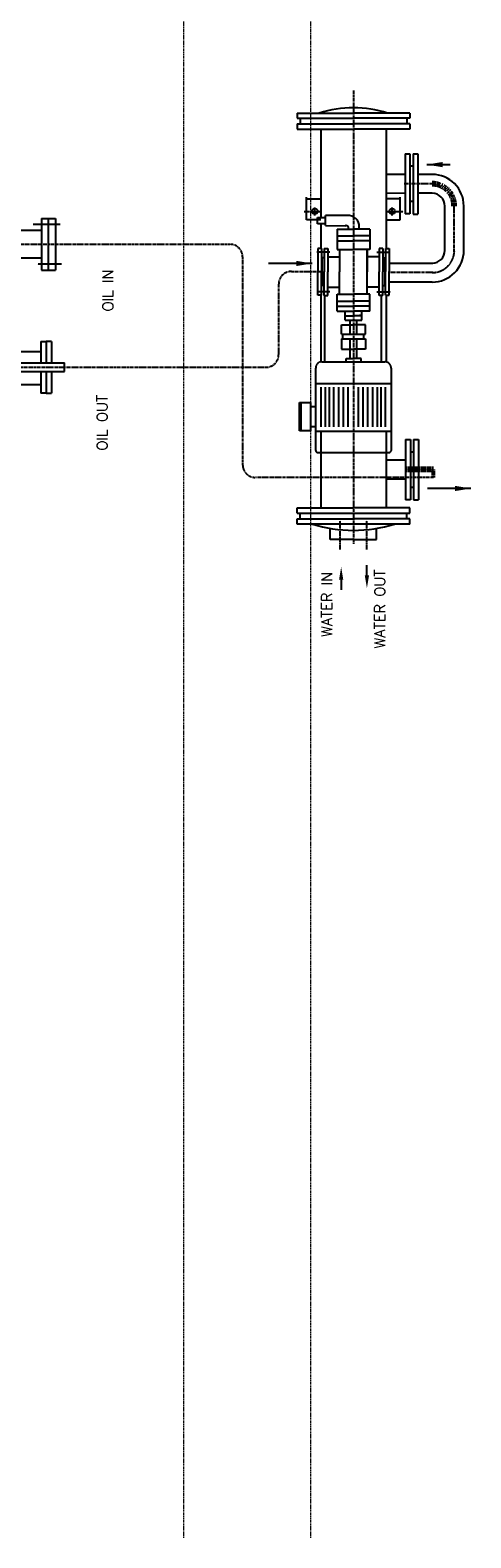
# Model space of a CAD drawing. Header units: inches. Extents: x -4968858 to -265257, y -220693 to 1871410.
# Tile 48 of 225: x -2025176 to -2024134, y 978444 to 982008. Entities that reach past the tile are written whole.
import ezdxf

# ---------------------------------------------------------------- set-up
doc = ezdxf.new("R2010")
doc.units = ezdxf.units.IN
doc.header["$MEASUREMENT"] = 0
for name, pattern in [('CENTER', [2, 1.25, -0.25, 0.25, -0.25]), ('CENTER2', [1.125, 0.75, -0.125, 0.125, -0.125]), ('CONTINOUS', [0]), ('DASHED', [0.75, 0.5, -0.25])]:
    doc.linetypes.add(name, pattern=pattern)
doc.layers.add('01_Dimension', color=12, linetype='Continuous', lineweight=13)
doc.layers.add('CABLE TRENCH', color=254, linetype='DASHED', lineweight=0)
doc.styles.add('ROMANS', font='romans.shx', dxfattribs={"width": 0.8})
doc.styles.get("Standard").update_dxf_attribs({"font": 'romans.shx', "height": 1000})
doc.dimstyles.get("Standard").update_dxf_attribs({"dimtxt": 0.18, "dimasz": 0.18, "dimexe": 0.18, "dimexo": 0.0625, "dimgap": 0.09, "dimtad": 0, "dimtih": 1, "dimtoh": 1, "dimdec": 4, "dimzin": 0, "dimdsep": 46, "dimtxsty": 'Standard', "dimcen": 0.09, "dimadec": 0, "dimazin": 0, "dimtfac": 1, "dimtdec": 4, "dimtofl": 0, "dimtmove": 0, "dimatfit": 3, "dimfxl": 0, "dimtolj": 1, "dimtzin": 0, "dimarcsym": 0})

# ---------------------------------------------------------------- blocks, each defined once
blk = doc.blocks.new('A$C3EBB7D44')
at = {"layer": 'CABLE TRENCH', "color": 251, "lineweight": 0, "ltscale": 5}
for p, q in [((6605, 7800.1), (6605, 12351.3)), ((6905, 7800.1), (6905, 12351.3))]:
    blk.add_line(p, q, dxfattribs=at)
blk = doc.blocks.new('500PST-TV')
at = {"color": 1, "linetype": 'CENTER', "ltscale": 5}
for p, q in [((-425.1, -325.9), (-425.1, -795.4)), ((-715.9, -632.8), (-715.9, -1293.1)), ((-425.1, -795.4), (-425.1, -1207.9)), ((-455.1, -1237.9), (-946.4, -1237.9)), ((-976.4, -1689.2), (-976.4, -1267.9)), ((-685.9, -1323.1), (-519.4, -1323.1)), ((-489.4, -1353.1), (-489.6, -1425.6)), ((-61.4, -1499.9), (-1132.9, -1499.9)), ((-492, -1688), (-492, -1584.3)), ((-282.2, -1686.1), (-282.2, -1619.3)), ((-441.8, -1738.6), (-334.6, -1738.6))]:
    blk.add_line(p, q, dxfattribs=at)
for p, q in [((-456.9, -590.1), (-456.9, -762.2)), ((-392.1, -590.1), (-392.1, -762.2)), ((-756.2, -683.1), (-756.2, -760.9)), ((-756.2, -683.1), (-756.2, -760.9)), ((-725.8, -712.9), (-725.8, -816.8)), ((-725.8, -712.9), (-725.8, -816.8)), ((-705.1, -712.9), (-705.1, -816.8)), ((-705.1, -712.9), (-705.1, -816.8)), ((-678.5, -683.1), (-678.5, -760.9)), ((-678.5, -683.1), (-678.5, -760.9)), ((-725.8, -760.9), (-777.2, -760.9)), ((-777.2, -773.4), (-777.2, -760.9)), ((-725.8, -760.9), (-777.2, -760.9)), ((-777.2, -773.4), (-777.2, -760.9)), ((-725.8, -773.4), (-777.2, -773.4)), ((-725.8, -773.4), (-777.2, -773.4)), ((-777.2, -773.4), (-777.2, -785.9)), ((-777.2, -773.4), (-777.2, -785.9)), ((-654.6, -760.9), (-705.1, -760.9)), ((-654.6, -760.9), (-705.1, -760.9)), ((-654.6, -773.4), (-705.1, -773.4)), ((-654.6, -773.4), (-705.1, -773.4)), ((-654.6, -760.9), (-654.6, -773.4)), ((-654.6, -760.9), (-654.6, -773.4)), ((-654.6, -785.9), (-654.6, -773.4)), ((-654.6, -785.9), (-654.6, -773.4)), ((-486, -762.2), (-486, -795.4)), ((-364.3, -762.2), (-486, -762.2)), ((-364.3, -777.6), (-486, -777.6)), ((-364.3, -762.2), (-364.3, -795.4)), ((-725.8, -785.9), (-777.2, -785.9)), ((-725.8, -785.9), (-777.2, -785.9)), ((-725.8, -816.8), (-705.1, -816.8)), ((-654.6, -785.9), (-705.1, -785.9)), ((-654.6, -785.9), (-705.1, -785.9)), ((-364.3, -795.4), (-486, -795.4)), ((-1086.5, -1633.4), (-1086.5, -1366.5)), ((-1086.5, -1366.5), (-1074.3, -1366.5)), ((-1086.5, -1366.5), (-1074.3, -1366.5)), ((-1074.3, -1366.5), (-1074.3, -1499.9)), ((-1074.3, -1373.8), (-1060.6, -1373.8)), ((-1074.3, -1373.8), (-1060.6, -1373.8)), ((-1060.6, -1366.5), (-1060.6, -1633.4)), ((-1060.6, -1366.5), (-1048.3, -1366.5)), ((-1060.6, -1366.5), (-1048.3, -1366.5)), ((-1048.3, -1366.5), (-1048.3, -1471.4)), ((-1048.3, -1366.5), (-1048.3, -1499.9)), ((-367.6, -1389), (-313.7, -1389)), ((-367.6, -1422.7), (-367.6, -1389)), ((-317.6, -1389), (-317.6, -1422.7)), ((-140.7, -1366.5), (-153, -1366.5)), ((-140.7, -1366.5), (-153, -1366.5)), ((-153, -1366.5), (-153, -1499.9)), ((-140.7, -1366.5), (-140.7, -1499.9)), ((-127, -1373.8), (-140.7, -1373.8)), ((-127, -1373.8), (-140.7, -1373.8)), ((-114.7, -1366.5), (-127, -1366.5)), ((-114.7, -1366.5), (-127, -1366.5)), ((-127, -1366.5), (-127, -1499.9)), ((-114.7, -1366.5), (-114.7, -1499.9)), ((-867.5, -1422.7), (-1048.3, -1422.7)), ((-545.6, -1422.7), (-703.2, -1422.7)), ((-376.4, -1422.7), (-434.9, -1422.7)), ((-153, -1422.7), (-361.8, -1422.7)), ((-1122.7, -1445.2), (-1096.9, -1445.2)), ((-1122.7, -1499.9), (-1122.7, -1445.2)), ((-1208.4, -1471), (-1242.1, -1471)), ((-1217.8, -1531.9), (-1184.1, -1531.9)), ((-1122.7, -1499.9), (-1122.7, -1554.7)), ((-1074.3, -1633.4), (-1074.3, -1499.9)), ((-1048.3, -1633.4), (-1048.3, -1499.9)), ((-153, -1633.4), (-153, -1499.9)), ((-140.7, -1633.4), (-140.7, -1499.9)), ((-127, -1633.4), (-127, -1499.9)), ((-114.7, -1633.4), (-114.7, -1499.9)), ((-1122.7, -1554.7), (-1096.9, -1554.7)), ((-867.5, -1577.2), (-1048.3, -1577.2)), ((-980.5, -1623.3), (-980.5, -1578.3)), ((-935.6, -1623.3), (-935.6, -1578.3)), ((-545.6, -1577.2), (-703.2, -1577.2)), ((-514.4, -1686.3), (-514.4, -1584.3)), ((-469.6, -1584.3), (-469.6, -1688.1)), ((-153, -1577.2), (-434.9, -1577.2)), ((-367.6, -1577.2), (-367.6, -1610.8)), ((-317.6, -1610.8), (-317.6, -1577.2)), ((-304.6, -1622.2), (-304.7, -1577.2)), ((-259.8, -1622.2), (-259.8, -1577.2)), ((-1086.5, -1633.4), (-1074.3, -1633.4)), ((-1086.5, -1633.4), (-1074.3, -1633.4)), ((-1074.3, -1626), (-1060.6, -1626)), ((-1074.3, -1626), (-1060.6, -1626)), ((-1060.6, -1633.4), (-1048.3, -1633.4)), ((-1060.6, -1633.4), (-1048.3, -1633.4)), ((-886.8, -1623.3), (-1029.2, -1623.3)), ((-886.8, -1634.6), (-1029.2, -1634.6)), ((-367.6, -1610.8), (-313.7, -1610.8)), ((-211, -1622.2), (-353.4, -1622.2)), ((-211, -1633.5), (-353.4, -1633.5)), ((-140.7, -1633.4), (-153, -1633.4)), ((-140.7, -1633.4), (-153, -1633.4)), ((-127, -1626), (-140.7, -1626)), ((-127, -1626), (-140.7, -1626)), ((-114.7, -1633.4), (-127, -1633.4)), ((-114.7, -1633.4), (-127, -1633.4)), ((-886.7, -1642.4), (-1029.5, -1642.4)), ((-886.7, -1653.7), (-1029.5, -1653.7)), ((-210.9, -1641.3), (-353.7, -1641.3)), ((-210.9, -1652.6), (-353.7, -1652.6)), ((-304.6, -1686.2), (-304.6, -1652.6)), ((-259.8, -1686.1), (-259.8, -1652.6)), ((-441.3, -1716.2), (-334.6, -1716.2)), ((-441.3, -1761), (-334.6, -1761))]:
    blk.add_line(p, q)
at = {"color": 3, "linetype": 'CENTER'}
for p, q in [((-378.3, -806.5), (-378.3, -742)), ((-472, -809.7), (-472, -753.4)), ((-537.2, -1555.3), (-537.2, -1587.4)), ((-443.4, -1555.3), (-443.4, -1586.8))]:
    blk.add_line(p, q, dxfattribs=at)
at = {"color": 7}
for p, q in [((-865.9, -1398.7), (-865.9, -1372.3)), ((-865.9, -1372.3), (-798.8, -1372.3)), ((-865.9, -1376.1), (-799.2, -1376.1)), ((-798.8, -1372.3), (-798.8, -1398.7)), ((-866.9, -1410.6), (-866.9, -1589.1)), ((-798.8, -1398.7), (-865.9, -1398.7)), ((-856.8, -1423.9), (-762.5, -1423.9)), ((-856.6, -1411), (-856.6, -1399.1)), ((-808.5, -1398.7), (-808.5, -1410.6)), ((-754.1, -1411.9), (-754.1, -1587.1)), ((-545.6, -1424.4), (-545.6, -1415.4)), ((-545.6, -1415.4), (-489.8, -1415.4)), ((-545.6, -1424.4), (-489.8, -1424.4)), ((-522.4, -1430.5), (-522.4, -1424.4)), ((-489.6, -1425.6), (-522.4, -1425.6)), ((-490, -1425.6), (-457.2, -1425.6)), ((-434.9, -1415.4), (-489.8, -1415.4)), ((-434.9, -1424.4), (-489.8, -1424.4)), ((-457.2, -1430.5), (-457.2, -1424.4)), ((-434.9, -1424.4), (-434.9, -1415.4)), ((-376.4, -1414.6), (-361.8, -1414.6)), ((-376.4, -1433.6), (-376.4, -1414.6)), ((-361.8, -1414.6), (-361.8, -1433.6)), ((-856.8, -1433.9), (-762.5, -1433.9)), ((-856.8, -1443), (-762.5, -1443)), ((-856.8, -1453.9), (-762.5, -1453.9)), ((-702.9, -1432.1), (-545.9, -1432.1)), ((-583.3, -1461.3), (-543.3, -1461.3)), ((-583.3, -1461.3), (-583.3, -1499.7)), ((-571.1, -1461.3), (-571.1, -1499.9)), ((-559.3, -1461.3), (-559.3, -1499.9)), ((-545.9, -1430.5), (-545.9, -1439.2)), ((-545.9, -1430.5), (-490.4, -1430.5)), ((-545.9, -1439.2), (-490.6, -1439.2)), ((-543.3, -1461.3), (-543.3, -1499.9)), ((-526.2, -1439.2), (-526.2, -1467.2)), ((-434.9, -1430.5), (-490.4, -1430.5)), ((-434.9, -1439.2), (-490.2, -1439.2)), ((-454.6, -1439.2), (-454.6, -1467.2)), ((-389.5, -1461.3), (-437.5, -1461.3)), ((-437.5, -1461.3), (-437.5, -1499.9)), ((-434.9, -1430.5), (-434.9, -1439.2)), ((-417.2, -1461.3), (-417.2, -1499.9)), ((-404.9, -1461.3), (-404.9, -1499.7)), ((-389.5, -1461.3), (-389.5, -1499.9)), ((-380.8, -1433.6), (-381.2, -1481)), ((-380.8, -1433.6), (-357.1, -1433.6)), ((-357.2, -1490.8), (-357.1, -1433.6)), ((-856.8, -1465.7), (-762.5, -1465.7)), ((-856.8, -1476.6), (-762.5, -1476.6)), ((-856.8, -1487.5), (-762.5, -1487.5)), ((-702.8, -1482.5), (-695.5, -1482.5)), ((-695.5, -1482.5), (-695.5, -1500.5)), ((-695.5, -1491.9), (-649.1, -1491.9)), ((-648.4, -1471.7), (-673.1, -1471.7)), ((-673.1, -1471.7), (-673.1, -1499.8)), ((-648.5, -1475.1), (-637, -1475.1)), ((-648.4, -1471.7), (-648.4, -1528.1)), ((-637.5, -1471.7), (-615.2, -1471.7)), ((-637.5, -1471.7), (-637.5, -1528.1)), ((-637.2, -1491.9), (-604.5, -1491.9)), ((-615.2, -1471.7), (-615.2, -1499.8)), ((-604.5, -1480.1), (-604.5, -1519.8)), ((-604.5, -1480.1), (-583, -1480.1)), ((-594.2, -1480.2), (-594.2, -1499.9)), ((-583, -1480.1), (-583, -1499.9)), ((-543.3, -1467.2), (-490.6, -1467.2)), ((-437.5, -1467.2), (-490.2, -1467.2)), ((-856.8, -1512.2), (-762.5, -1512.2)), ((-856.8, -1523.1), (-762.5, -1523.1)), ((-702.8, -1518.4), (-695.5, -1518.4)), ((-695.5, -1518.4), (-695.5, -1500.5)), ((-695.5, -1507.9), (-649.1, -1507.9)), ((-673.1, -1528.1), (-673.1, -1500)), ((-648.4, -1528.1), (-673.1, -1528.1)), ((-649, -1524.4), (-637.5, -1524.4)), ((-637.5, -1528.1), (-615.2, -1528.1)), ((-637.2, -1507.9), (-604.5, -1507.9)), ((-615.2, -1528.1), (-615.2, -1500)), ((-604.5, -1519.8), (-583.3, -1519.8)), ((-594.2, -1519.6), (-594.2, -1499.9)), ((-594.2, -1516.7), (-594.2, -1511.6)), ((-594.2, -1517.1), (-594.2, -1514.5)), ((-594.2, -1517), (-590.9, -1517)), ((-583.3, -1538.6), (-583.3, -1500.1)), ((-583, -1519.8), (-583, -1499.9)), ((-571.1, -1538.6), (-571.1, -1499.9)), ((-559.3, -1538.6), (-559.3, -1499.9)), ((-543.3, -1538.6), (-543.3, -1499.9)), ((-543.3, -1532.2), (-437.5, -1532.2)), ((-526.2, -1560.5), (-526.2, -1532.5)), ((-437.5, -1532.2), (-490.2, -1532.2)), ((-454.6, -1560.5), (-454.6, -1532.5)), ((-437.5, -1538.6), (-437.5, -1499.9)), ((-417.2, -1538.6), (-417.2, -1499.9)), ((-404.9, -1538.6), (-404.9, -1500.1)), ((-389.5, -1538.6), (-389.5, -1499.9)), ((-856.8, -1534), (-762.5, -1534)), ((-856.8, -1545.8), (-762.5, -1545.8)), ((-856.8, -1556.7), (-762.5, -1556.7)), ((-856.8, -1565.8), (-762.5, -1565.8)), ((-545.9, -1565.2), (-702.9, -1565.2)), ((-583.3, -1538.6), (-543.3, -1538.6)), ((-545.9, -1569.3), (-545.9, -1560.5)), ((-545.9, -1560.5), (-490.6, -1560.5)), ((-434.9, -1560.5), (-490.2, -1560.5)), ((-389.5, -1538.6), (-437.5, -1538.6)), ((-434.9, -1569.3), (-434.9, -1560.5)), ((-856.8, -1575.8), (-762.5, -1575.8)), ((-545.9, -1569.3), (-490.4, -1569.3)), ((-545.6, -1575.4), (-545.6, -1584.3)), ((-545.6, -1575.4), (-489.8, -1575.4)), ((-545.6, -1584.3), (-489.8, -1584.3)), ((-522.4, -1569.3), (-522.4, -1575.3)), ((-489.6, -1574.1), (-522.4, -1574.1)), ((-434.9, -1569.3), (-490.4, -1569.3)), ((-490, -1574.1), (-457.2, -1574.1)), ((-434.9, -1575.4), (-489.8, -1575.4)), ((-434.9, -1584.3), (-489.8, -1584.3)), ((-457.2, -1569.3), (-457.2, -1575.3)), ((-434.9, -1575.4), (-434.9, -1584.3)), ((-1029.2, -1634.6), (-1029.2, -1623.3)), ((-999.9, -1642.5), (-999.9, -1634.7)), ((-916.2, -1642.5), (-916.2, -1634.7)), ((-886.8, -1623.3), (-886.8, -1634.6)), ((-353.4, -1633.5), (-353.4, -1622.2)), ((-324.1, -1641.4), (-324.1, -1633.6)), ((-240.3, -1641.4), (-240.4, -1633.6)), ((-211, -1622.2), (-211, -1633.5)), ((-1029.5, -1642.4), (-1029.5, -1653.7)), ((-886.7, -1642.4), (-886.7, -1653.7)), ((-353.7, -1641.3), (-353.7, -1652.6)), ((-210.9, -1641.3), (-210.9, -1652.6))]:
    blk.add_line(p, q, dxfattribs=at)
at = {"color": 1, "linetype": 'CENTER2', "ltscale": 4}
for p, q in [((-347.3, -1383.4), (-347.3, -1422.7)), ((-1146.7, -1468.5), (-1079.1, -1468.5)), ((-1146.7, -1531.3), (-1079.1, -1531.3))]:
    blk.add_line(p, q, dxfattribs=at)
at = {"color": 7, "linetype": 'Continuous'}
for p, q in [((-917.5, -1415.6), (-917.5, -1584.1)), ((-717.8, -1410.6), (-912.5, -1410.6)), ((-702.9, -1425.5), (-702.9, -1574.2)), ((-717.8, -1589.1), (-912.5, -1589.1))]:
    blk.add_line(p, q, dxfattribs=at)
at = {"color": 1, "linetype": 'CENTER'}
for p, q in [((-537.2, -1444.4), (-537.2, -1413.3)), ((-443.4, -1444.4), (-443.4, -1412.9)), ((-357.3, -1408.5), (-338.4, -1408.5)), ((-357.3, -1591.4), (-338.4, -1591.4)), ((-347.3, -1577.2), (-347.3, -1617.3))]:
    blk.add_line(p, q, dxfattribs=at)
at = {"color": 1}
for p, q in [((-357.3, -1408.5), (-338.4, -1408.5)), ((-357.3, -1591.4), (-338.4, -1591.4))]:
    blk.add_line(p, q, dxfattribs=at)
at = {"color": 1, "linetype": 'CENTER2', "lineweight": 80, "ltscale": 4}
blk.add_line((-957.2, -1689.2), (-957.2, -1622.2), dxfattribs=at)
at = {"color": 1, "linetype": 'CENTER2', "lineweight": 53, "ltscale": 4}
blk.add_line((-976.4, -1689.2), (-957.2, -1689.2), dxfattribs=at)
for centre in [(-347.3, -1408.5), (-347.3, -1408.5), (-347.3, -1591.4), (-347.3, -1591.4)]:
    blk.add_circle(centre, 6.56)
at = {"color": 3, "linetype": 'CENTER', "ltscale": 5}
blk.add_arc((-455.1, -1207.9), 30, 270, 0, dxfattribs=at)
at = {"color": 1, "linetype": 'CENTER', "ltscale": 5}
for centre, start, end in [((-946.4, -1267.9), 90, 180), ((-685.9, -1293.1), 179.999, 270), ((-519.4, -1353.1), 359.9106, 90)]:
    blk.add_arc(centre, 30, start, end, dxfattribs=at)
at = {"color": 7}
for centre, radius, start, end in [((-785.1, -1498.9), 316.3, 162.32, 180.1804), ((-365.9, -1499.1), 263.6, 359.8196, 17.68), ((-387, -1482.7), 6, 244.0367, 15.6033), ((-382.9, -1487.8), 25.9, 255.1951, 353.4489), ((-785.1, -1500.9), 316.3, 179.8196, 197.68), ((-365.9, -1500.7), 263.6, 342.32, 0.1804)]:
    blk.add_arc(centre, radius, start, end, dxfattribs=at)
at = {"color": 7, "linetype": 'CENTER'}
for centre, radius, start, end in [((-912.5, -1415.6), 4.96, 90, 180), ((-717.8, -1425.5), 14.9, 0, 90), ((-912.5, -1584.1), 4.96, 180, 270), ((-717.8, -1574.2), 14.9, 270, 0)]:
    blk.add_arc(centre, radius, start, end, dxfattribs=at)
for centre, radius, start, end in [((-439.6, -1686.3), 74.8, 180.0477, 270.0477), ((-439.6, -1686.3), 30, 180.0477, 270.0477), ((-334.6, -1686.2), 74.8, 270.0186, 0.0186), ((-334.6, -1686.2), 30, 270.0186, 0.0186)]:
    blk.add_arc(centre, radius, start, end)
at = {"color": 1, "linetype": 'CENTER', "ltscale": 0.5}
blk.add_arc((-439.6, -1686.3), 52.4, 180.0477, 270.0477, dxfattribs=at)
at = {"color": 1, "linetype": 'CENTER2', "lineweight": 80, "ltscale": 4}
blk.add_arc((-334.6, -1686.2), 52.4, 270.0186, 0.0186, dxfattribs=at)
at = {"color": 0, "linetype": 'ByBlock'}
for points in [[(-1218.2, -1475.9), (-1218.2, -1465.9), (-1188.2, -1470.9)], [(-1208, -1536.8), (-1208, -1526.8), (-1238, -1531.8)]]:
    blk.add_solid(points, dxfattribs=at)
at = {"style": 'ROMANS'}
for s, p in [('OIL OUT', (-912.8, -918.2)), ('OIL IN', (-583.8, -931.7)), ('WATER IN', (-1353.2, -1449.4)), ('WATER OUT', (-1380.4, -1575))]:
    blk.add_text(s, height=25, dxfattribs=at).set_placement(p)
for points in [[(-470.4, -1402.2), (-470.4, -1299.3)], [(-1002.4, -1777.7), (-1002.4, -1674.8)], [(-236.7, -1673.2), (-236.7, -1728.9)]]:
    blk.add_leader(points, dimstyle='Standard', override={"dimscale": 15, "dimtxt": 2.2, "dimasz": 2.5, "dimexe": 1, "dimexo": 1, "dimgap": 1, "dimtad": 1, "dimtih": 0, "dimtoh": 0, "dimdec": 2, "dimzin": 8, "dimtxsty": 'ROMANS', "dimcen": 0, "dimazin": 2, "dimtdec": 2, "dimtofl": 1, "dimtmove": 2, "dimarcsym": 1})
blk = doc.blocks.new('A$C11FB3BBB')
blk.add_blockref('500PST-TV', (166.5, -433.3))
blk = doc.blocks.new('A$C1F1B71E3')
at = {"rotation": 90}
blk.add_blockref('A$C11FB3BBB', (43877.5, 22171.8), dxfattribs=at)
at = {"layer": '01_Dimension', "color": 0}
blk.add_blockref('A$C3EBB7D44', (38804.8, 11054.8), dxfattribs=at)
blk = doc.blocks.new('AHP BLOCK')
at = {"xscale": 0.001, "yscale": 0.001, "zscale": 0.001}
blk.add_blockref('A$C1F1B71E3', (-166.1155, 61.8393), dxfattribs=at)

msp = doc.modelspace()

# ---------------------------------------------------------------- block references
at = {"color": 1, "linetype": 'CONTINOUS', "lineweight": 15, "xscale": 1000, "yscale": 1000, "zscale": 1000}
msp.add_blockref('AHP BLOCK', (-1904106.5, 897749.5), dxfattribs=at)

doc.saveas('drawing.dxf')
